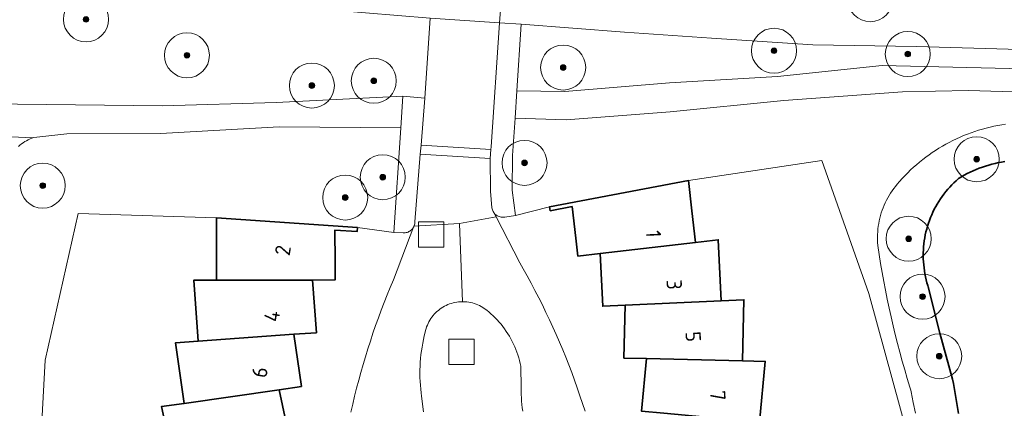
# Model space of a CAD drawing. Extents: x 154222 to 160093, y 456746 to 462495.
# Tile 98 of 254: x 158193 to 158281, y 460914 to 460949. Entities that reach past the tile are written whole.
import ezdxf
from ezdxf.enums import TextEntityAlignment as Align

# ---------------------------------------------------------------- set-up
doc = ezdxf.new("R2010")
doc.units = 0
doc.header["$LTSCALE"] = 0.75
doc.layers.get('0').update_dxf_attribs({"linetype": 'CONTINUOUS'})
for name, color, linetype, lineweight in [('B-XX-GK-BESCHOEIING-G', 252, 'GK-BESCHOEIING', 35), ('B-XX-GR-BOOM-S', 252, 'CONTINUOUS', 25), ('B-XX-OG-BEBOUWING-GV', 6, 'CONTINUOUS', 35), ('B-XX-OG-BEBOUWING-T18', 1, 'CONTINUOUS', 18), ('B-XX-OG-TERREIN_CULTUURSCHEIDING-GV', 252, 'CONTINUOUS', 18), ('B-XX-OG-TERREIN_ERF-GV', 252, 'CONTINUOUS', 18), ('B-XX-OG-WATER_SLOOT-GV', 252, 'CONTINUOUS', 18), ('B-XX-RI-GWA_RIOOLPUT-S', 252, 'CONTINUOUS', 25), ('B-XX-VH-VERHARDING_ASFALT-GV', 252, 'CONTINUOUS', 18), ('B-XX-VH-VERHARDING_BETONSTRAATSTEEN-GV', 252, 'CONTINUOUS', 18), ('B-XX-VH-VERHARDING_STRAATBAKSTEEN-GV', 252, 'CONTINUOUS', 18), ('B-XX-VH-VERHARDING_TEGEL-GV', 252, 'CONTINUOUS', 18)]:
    doc.layers.add(name, color=color, linetype=linetype, lineweight=lineweight)
doc.styles.add('NLCS-ISO-M-T18', font='NLCS-ISO.ttf', dxfattribs={"height": 1.8})
doc.linetypes.add('GK-BESCHOEIING', pattern='A,30,-5,[1,NLCS.SHX,S=1,R=0,X=0,Y=0],-5', length=40)

# ---------------------------------------------------------------- blocks, each defined once
blk = doc.blocks.new('SRI-PUT_INSPECTIEPUT_RIOOLPUT-SO')
at = {"color": 0, "linetype": 'ByBlock', "lineweight": 18}
blk.add_lwpolyline([(-1.125, -1.125), (1.125, -1.125), (1.125, 1.125), (-1.125, 1.125)], close=True, dxfattribs=at)
blk = doc.blocks.new('SGR-BOOM_01-SO')
at = {"linetype": 'ByBlock', "lineweight": 18}
h = blk.add_hatch(color=0, dxfattribs=at)
h.dxf.hatch_style = 1
edge = h.paths.add_edge_path()
edge.add_arc((0, 0), 0.25, 0, 360)
at = {"color": 0, "linetype": 'ByBlock', "lineweight": 18}
for radius in [2, 0.25]:
    blk.add_circle((0, 0), radius, dxfattribs=at)

msp = doc.modelspace()

# ---------------------------------------------------------------- linework, layer by layer
at = {"layer": 'B-XX-GK-BESCHOEIING-G'}
msp.add_lwpolyline([(158280.946, 460936.081), (158280.655, 460936.033), (158280.366, 460935.977), (158280.078, 460935.913), (158279.792, 460935.842), (158279.509, 460935.763), (158279.227, 460935.676), (158278.948, 460935.582), (158278.672, 460935.48), (158278.398, 460935.37), (158278.128, 460935.254), (158277.861, 460935.129), (158277.597, 460934.998), (158277.337, 460934.86), (158277.081, 460934.714), (158276.829, 460934.562), (158276.816, 460934.554), (158276.615, 460934.376), (158276.42, 460934.192), (158276.23, 460934.002), (158276.046, 460933.807), (158275.868, 460933.607), (158275.696, 460933.401), (158275.53, 460933.19), (158275.371, 460932.974), (158275.218, 460932.754), (158275.072, 460932.529), (158274.932, 460932.3), (158274.799, 460932.067), (158274.674, 460931.83), (158274.555, 460931.589), (158274.444, 460931.345), (158274.34, 460931.098), (158274.244, 460930.847), (158274.154, 460930.594), (158274.073, 460930.339), (158273.999, 460930.081), (158273.933, 460929.821), (158273.875, 460929.559), (158273.824, 460929.296), (158273.782, 460929.031), (158273.747, 460928.765), (158273.72, 460928.498), (158273.702, 460928.23), (158273.691, 460927.962), (158273.688, 460927.694), (158273.693, 460927.426), (158273.707, 460927.158), (158273.728, 460926.89), (158273.757, 460926.624), (158273.794, 460926.358), (158273.839, 460926.094), (158273.892, 460925.831), (158273.953, 460925.569), (158274.021, 460925.31), (158274.098, 460925.053), (158274.129, 460924.954), (158275.155, 460920.831), (158276.3, 460916.739), (158276.366, 460916.372), (158276.521, 460915.479), (158276.668, 460914.584), (158276.808, 460913.688)], dxfattribs=at)
at = {"layer": 'B-XX-OG-BEBOUWING-GV'}
for points in [[(158253.143, 460931.693), (158252.83, 460934.381), (158240.49, 460932.06), (158240.557, 460931.708), (158242.496, 460932.072), (158242.82, 460929.275), (158243.009, 460927.674), (158244.994, 460927.904), (158253.469, 460928.892)], [(158223.42, 460930.21), (158210.89, 460931.061), (158210.895, 460928.352), (158210.903, 460925.533), (158219.437, 460925.552), (158221.437, 460925.556), (158221.433, 460927.173), (158221.427, 460929.986), (158223.395, 460929.852)], [(158255.732, 460923.706), (158255.481, 460929.127), (158253.469, 460928.892), (158244.994, 460927.904), (158245.211, 460923.22), (158247.208, 460923.312)], [(158219.776, 460920.875), (158219.437, 460925.552), (158210.903, 460925.533), (158208.878, 460925.528), (158209.27, 460920.114), (158217.782, 460920.731)], [(158257.624, 460918.372), (158257.754, 460923.798), (158255.732, 460923.706), (158247.208, 460923.312), (158247.096, 460918.625), (158249.094, 460918.576), (158257.624, 460918.369)], [(158218.447, 460916.089), (158217.782, 460920.731), (158209.27, 460920.114), (158207.249, 460919.968), (158208.02, 460914.595), (158216.468, 460915.805)], [(158257.624, 460918.369), (158249.094, 460918.576), (158248.653, 460913.91), (158250.643, 460913.721), (158259.138, 460912.916), (158259.138, 460912.919), (158259.648, 460918.322), (158257.624, 460918.372)], [(158217.457, 460911.222), (158216.468, 460915.805), (158208.02, 460914.595), (158206.015, 460914.307), (158207.16, 460909), (158215.502, 460910.8)]]:
    msp.add_lwpolyline(points, close=True, dxfattribs=at)
at = {"layer": 'B-XX-OG-TERREIN_CULTUURSCHEIDING-GV'}
for points in [[(158184.512, 460951.779), (158154.599, 460953.412), (158153.912, 460943.464), (158155.87, 460943.35), (158155.838, 460942.859), (158159.93, 460942.683), (158170.259, 460942.057), (158181.4, 460941.573), (158190.621, 460941.193), (158206.11, 460941.015), (158216.217, 460941.308), (158227.449, 460941.874), (158229.405, 460941.697), (158229.886, 460948.818), (158221.264, 460949.528), (158217.937, 460949.756), (158205.682, 460950.461)], [(158247.16, 460947.578), (158237.971, 460948.264), (158237.581, 460942.349), (158241.844, 460942.286), (158251.137, 460943.057), (158260.751, 460943.633), (158270.045, 460944.605), (158282.608, 460944.304), (158293.598, 460943.541), (158299.419, 460943.18), (158299.909, 460943.646), (158299.754, 460943.662), (158290.936, 460944.988), (158282.27, 460946.019), (158273.047, 460946.286), (158263.886, 460946.441), (158254.868, 460947.037)]]:
    msp.add_lwpolyline(points, close=True, dxfattribs=at)
for points in [[(158282.698, 460942.235), (158277.71, 460942.384), (158271.855, 460942.266), (158261.314, 460941.487), (158251.195, 460940.496), (158241.96, 460939.776), (158237.422, 460939.927), (158237.203, 460936.604), (158237.173, 460933.541), (158237.475, 460931.292), (158240.49, 460932.06), (158252.83, 460934.381), (158264.678, 460936.173), (158268.865, 460924.352), (158272.351, 460911.594), (158273.45, 460895.051), (158272.47, 460878.785), (158271.6, 460872.814), (158269.499, 460864.569), (158263.622, 460852.343), (158255.883, 460838.623)], [(158193.95, 460886.666), (158195.684, 460918.434), (158198.603, 460931.448), (158210.89, 460931.061), (158223.42, 460930.21), (158226.662, 460929.785), (158227.267, 460939.08), (158216.455, 460939.147), (158205.92, 460938.568), (158197.617, 460938.53), (158194.672, 460938.205), (158194.589, 460938.176), (158194.506, 460938.147), (158194.343, 460938.081), (158194.184, 460938.008), (158194.028, 460937.928), (158193.875, 460937.841), (158193.727, 460937.747), (158193.583, 460937.646), (158193.444, 460937.539), (158193.31, 460937.425)], [(158272.991, 460913.739), (158272.808, 460914.686), (158272.617, 460915.631), (158272.59, 460915.762), (158272.505, 460916.032), (158272.269, 460916.805), (158272.04, 460917.579), (158271.818, 460918.356), (158271.604, 460919.135), (158271.399, 460919.916), (158271.201, 460920.699), (158271.01, 460921.484), (158270.828, 460922.271), (158270.653, 460923.06), (158270.486, 460923.85), (158270.327, 460924.642), (158270.175, 460925.435), (158270.032, 460926.23), (158269.896, 460927.027), (158269.769, 460927.824), (158269.649, 460928.623), (158269.648, 460928.631), (158269.631, 460928.873), (158269.622, 460929.116), (158269.62, 460929.359), (158269.627, 460929.602), (158269.641, 460929.845), (158269.664, 460930.087), (158269.695, 460930.329), (158269.733, 460930.569), (158269.779, 460930.807), (158269.834, 460931.045), (158269.896, 460931.28), (158269.965, 460931.513), (158270.042, 460931.743), (158270.127, 460931.971), (158270.22, 460932.196), (158270.319, 460932.418), (158270.426, 460932.636), (158270.54, 460932.851), (158270.661, 460933.062), (158270.789, 460933.269), (158270.923, 460933.472), (158271.065, 460933.67), (158271.212, 460933.863), (158271.366, 460934.051), (158271.591, 460934.312), (158271.828, 460934.573), (158272.07, 460934.829), (158272.318, 460935.079), (158272.572, 460935.324), (158272.831, 460935.563), (158273.095, 460935.796), (158273.365, 460936.023), (158273.64, 460936.244), (158273.92, 460936.458), (158274.204, 460936.666), (158274.493, 460936.868), (158274.787, 460937.063), (158275.085, 460937.251), (158275.387, 460937.432), (158275.694, 460937.607), (158276.004, 460937.774), (158276.318, 460937.935), (158276.635, 460938.088), (158276.956, 460938.234), (158277.28, 460938.373), (158277.607, 460938.504), (158277.937, 460938.628), (158278.27, 460938.744), (158278.605, 460938.853), (158278.943, 460938.954), (158279.283, 460939.047), (158279.625, 460939.133), (158279.968, 460939.211), (158280.314, 460939.281), (158280.661, 460939.343), (158281.009, 460939.398)], [(158281.009, 460939.398), (158280.661, 460939.343), (158280.314, 460939.281), (158279.968, 460939.211), (158279.625, 460939.133), (158279.283, 460939.047), (158278.943, 460938.954), (158278.605, 460938.853), (158278.27, 460938.744), (158277.937, 460938.628), (158277.607, 460938.504), (158277.28, 460938.373), (158276.956, 460938.234), (158276.635, 460938.088), (158276.318, 460937.935), (158276.004, 460937.774), (158275.694, 460937.607), (158275.387, 460937.432), (158275.085, 460937.251), (158274.787, 460937.063), (158274.493, 460936.868), (158274.204, 460936.666), (158273.92, 460936.458), (158273.64, 460936.244), (158273.365, 460936.023), (158273.095, 460935.796), (158272.831, 460935.563), (158272.572, 460935.324), (158272.318, 460935.079), (158272.07, 460934.829), (158271.828, 460934.573), (158271.591, 460934.312), (158271.366, 460934.051), (158271.212, 460933.863), (158271.065, 460933.67), (158270.923, 460933.472), (158270.789, 460933.269), (158270.661, 460933.062), (158270.54, 460932.851), (158270.426, 460932.636), (158270.319, 460932.418), (158270.22, 460932.196), (158270.127, 460931.971), (158270.042, 460931.743), (158269.965, 460931.513), (158269.896, 460931.28), (158269.834, 460931.045), (158269.779, 460930.807), (158269.733, 460930.569), (158269.695, 460930.329), (158269.664, 460930.087), (158269.641, 460929.845), (158269.627, 460929.602), (158269.62, 460929.359), (158269.622, 460929.116), (158269.631, 460928.873), (158269.648, 460928.631), (158269.649, 460928.623), (158269.769, 460927.824), (158269.896, 460927.027), (158270.032, 460926.23), (158270.175, 460925.435), (158270.327, 460924.642), (158270.486, 460923.85), (158270.653, 460923.06), (158270.828, 460922.271), (158271.01, 460921.484), (158271.201, 460920.699), (158271.399, 460919.916), (158271.604, 460919.135), (158271.818, 460918.356), (158272.04, 460917.579), (158272.269, 460916.805), (158272.505, 460916.032), (158272.59, 460915.762), (158272.617, 460915.631), (158272.808, 460914.686), (158272.991, 460913.739)], [(158276.808, 460913.688), (158276.668, 460914.584), (158276.521, 460915.479), (158276.366, 460916.372), (158276.3, 460916.739), (158275.155, 460920.831), (158274.129, 460924.954), (158274.098, 460925.053), (158274.021, 460925.31), (158273.953, 460925.569), (158273.892, 460925.83), (158273.839, 460926.093), (158273.794, 460926.358), (158273.757, 460926.624), (158273.728, 460926.89), (158273.707, 460927.158), (158273.694, 460927.426), (158273.688, 460927.694), (158273.691, 460927.962), (158273.702, 460928.23), (158273.72, 460928.498), (158273.747, 460928.765), (158273.782, 460929.031), (158273.824, 460929.295), (158273.875, 460929.559), (158273.933, 460929.821), (158273.999, 460930.081), (158274.073, 460930.339), (158274.155, 460930.594), (158274.244, 460930.847), (158274.34, 460931.098), (158274.444, 460931.345), (158274.555, 460931.589), (158274.674, 460931.83), (158274.799, 460932.067), (158274.932, 460932.3), (158275.072, 460932.529), (158275.218, 460932.754), (158275.371, 460932.974), (158275.53, 460933.19), (158275.696, 460933.401), (158275.868, 460933.607), (158276.046, 460933.807), (158276.23, 460934.003), (158276.42, 460934.192), (158276.615, 460934.376), (158276.816, 460934.554), (158276.829, 460934.562), (158277.081, 460934.714), (158277.337, 460934.86), (158277.597, 460934.998), (158277.861, 460935.129), (158278.128, 460935.253), (158278.398, 460935.37), (158278.672, 460935.48), (158278.948, 460935.582), (158279.227, 460935.676), (158279.509, 460935.763), (158279.793, 460935.842), (158280.078, 460935.913), (158280.366, 460935.977), (158280.655, 460936.033), (158280.946, 460936.081)], [(158238.116, 460913.889), (158238.071, 460914.187), (158238.034, 460914.486), (158238.006, 460914.786), (158237.985, 460915.086), (158237.972, 460915.387), (158237.967, 460915.689), (158237.97, 460915.99), (158237.94, 460917.89), (158237.886, 460918.144), (158237.823, 460918.397), (158237.753, 460918.648), (158237.676, 460918.896), (158237.591, 460919.142), (158237.498, 460919.385), (158237.398, 460919.626), (158237.291, 460919.863), (158237.176, 460920.096), (158237.054, 460920.326), (158236.925, 460920.552), (158236.789, 460920.774), (158236.647, 460920.992), (158236.498, 460921.205), (158236.342, 460921.414), (158236.18, 460921.617), (158236.012, 460921.816), (158235.838, 460922.009), (158235.658, 460922.197), (158235.472, 460922.38), (158235.281, 460922.556), (158235.085, 460922.727), (158234.952, 460922.836), (158234.823, 460922.939), (158234.688, 460923.035), (158234.549, 460923.124), (158234.407, 460923.207), (158234.26, 460923.283), (158234.109, 460923.352), (158233.956, 460923.413), (158233.8, 460923.467), (158233.641, 460923.513), (158233.48, 460923.551), (158233.318, 460923.582), (158233.154, 460923.604), (158232.99, 460923.619), (158232.825, 460923.626), (158232.742, 460923.626), (158232.577, 460923.621), (158232.413, 460923.607), (158232.249, 460923.586), (158232.087, 460923.557), (158231.926, 460923.52), (158231.767, 460923.475), (158231.61, 460923.423), (158231.457, 460923.363), (158231.306, 460923.295), (158231.159, 460923.221), (158231.015, 460923.139), (158230.876, 460923.051), (158230.741, 460922.956), (158230.611, 460922.854), (158230.486, 460922.746), (158230.366, 460922.633), (158230.252, 460922.513), (158230.144, 460922.389), (158230.042, 460922.259), (158229.947, 460922.124), (158229.858, 460921.985), (158229.776, 460921.842), (158229.701, 460921.695), (158229.633, 460921.545), (158229.573, 460921.391), (158229.52, 460921.235), (158229.474, 460921.076), (158229.44, 460920.931), (158229.358, 460920.6), (158229.284, 460920.267), (158229.218, 460919.933), (158229.16, 460919.597), (158229.109, 460919.26), (158229.067, 460918.922), (158229.032, 460918.583), (158229.006, 460918.243), (158228.988, 460917.903), (158228.977, 460917.562), (158228.974, 460917.221), (158228.98, 460916.881), (158228.993, 460916.54), (158229.015, 460916.2), (158229.044, 460915.86), (158229.081, 460915.521), (158229.12, 460915.23), (158229.29, 460913.84)]]:
    msp.add_lwpolyline(points, dxfattribs=at)
at = {"layer": 'B-XX-OG-TERREIN_ERF-GV'}
for points in [[(158272.351, 460911.594), (158268.865, 460924.352), (158264.678, 460936.173), (158252.83, 460934.381), (158253.143, 460931.693), (158253.469, 460928.892), (158255.481, 460929.127), (158255.732, 460923.706), (158257.754, 460923.798), (158257.624, 460918.372), (158259.648, 460918.322), (158259.138, 460912.919)], [(158248.653, 460913.91), (158249.094, 460918.576), (158247.096, 460918.625), (158247.208, 460923.312), (158245.211, 460923.22), (158244.994, 460927.904), (158243.009, 460927.674), (158242.82, 460929.275), (158242.496, 460932.072), (158240.557, 460931.708), (158240.49, 460932.06), (158237.475, 460931.292), (158236.531, 460931.142), (158236.444, 460931.128), (158236.356, 460931.122), (158236.268, 460931.125), (158236.181, 460931.135), (158236.094, 460931.153), (158236.01, 460931.179), (158235.929, 460931.212), (158235.85, 460931.253), (158235.776, 460931.3), (158235.707, 460931.354), (158235.642, 460931.414), (158235.584, 460931.48), (158235.745, 460931.167), (158237.854, 460927.073), (158238.154, 460926.547), (158238.508, 460925.912), (158238.855, 460925.273), (158239.195, 460924.631), (158239.528, 460923.984), (158239.854, 460923.334), (158240.172, 460922.681), (158240.483, 460922.023), (158240.788, 460921.363), (158241.084, 460920.699), (158241.374, 460920.032), (158241.656, 460919.362), (158241.931, 460918.689), (158242.198, 460918.013), (158242.458, 460917.334), (158242.71, 460916.652), (158242.955, 460915.967), (158243.193, 460915.28), (158243.422, 460914.59), (158243.644, 460913.898)], [(158207.16, 460909), (158206.015, 460914.307), (158208.02, 460914.595), (158207.249, 460919.968), (158209.27, 460920.114), (158208.878, 460925.528), (158210.903, 460925.533), (158210.895, 460928.352), (158210.89, 460931.061), (158198.603, 460931.448), (158195.684, 460918.434), (158193.95, 460886.666)], [(158222.843, 460913.825), (158223.004, 460914.534), (158223.173, 460915.24), (158223.35, 460915.945), (158223.534, 460916.648), (158223.727, 460917.349), (158223.927, 460918.048), (158224.135, 460918.744), (158224.35, 460919.438), (158224.573, 460920.13), (158224.804, 460920.819), (158225.042, 460921.506), (158225.287, 460922.19), (158225.541, 460922.871), (158225.801, 460923.55), (158226.069, 460924.225), (158226.345, 460924.898), (158226.628, 460925.567), (158228.447, 460930.322), (158228.428, 460930.28), (158228.385, 460930.204), (158228.334, 460930.131), (158228.278, 460930.063), (158228.216, 460930.001), (158228.148, 460929.944), (158228.076, 460929.894), (158227.999, 460929.851), (158227.918, 460929.815), (158227.835, 460929.786), (158227.749, 460929.765), (158227.662, 460929.752), (158227.574, 460929.747), (158227.492, 460929.749), (158226.662, 460929.785), (158223.42, 460930.21), (158223.395, 460929.852), (158221.427, 460929.986), (158221.433, 460927.173), (158221.437, 460925.556), (158219.437, 460925.552), (158219.776, 460920.875), (158217.782, 460920.731), (158218.447, 460916.089), (158216.468, 460915.805), (158217.457, 460911.222)]]:
    msp.add_lwpolyline(points, dxfattribs=at)
at = {"layer": 'B-XX-OG-WATER_SLOOT-GV'}
msp.add_lwpolyline([(158280.946, 460936.081), (158280.655, 460936.033), (158280.366, 460935.977), (158280.078, 460935.913), (158279.793, 460935.842), (158279.509, 460935.763), (158279.227, 460935.676), (158278.948, 460935.582), (158278.672, 460935.48), (158278.398, 460935.37), (158278.128, 460935.253), (158277.861, 460935.129), (158277.597, 460934.998), (158277.337, 460934.86), (158277.081, 460934.714), (158276.829, 460934.562), (158276.816, 460934.554), (158276.615, 460934.376), (158276.42, 460934.192), (158276.23, 460934.003), (158276.046, 460933.807), (158275.868, 460933.607), (158275.696, 460933.401), (158275.53, 460933.19), (158275.371, 460932.974), (158275.218, 460932.754), (158275.072, 460932.529), (158274.932, 460932.3), (158274.799, 460932.067), (158274.674, 460931.83), (158274.555, 460931.589), (158274.444, 460931.345), (158274.34, 460931.098), (158274.244, 460930.847), (158274.155, 460930.594), (158274.073, 460930.339), (158273.999, 460930.081), (158273.933, 460929.821), (158273.875, 460929.559), (158273.824, 460929.295), (158273.782, 460929.031), (158273.747, 460928.765), (158273.72, 460928.498), (158273.702, 460928.23), (158273.691, 460927.962), (158273.688, 460927.694), (158273.694, 460927.426), (158273.707, 460927.158), (158273.728, 460926.89), (158273.757, 460926.624), (158273.794, 460926.358), (158273.839, 460926.093), (158273.892, 460925.83), (158273.953, 460925.569), (158274.021, 460925.31), (158274.098, 460925.053), (158274.129, 460924.954), (158275.155, 460920.831), (158276.3, 460916.739), (158276.366, 460916.372), (158276.521, 460915.479), (158276.668, 460914.584), (158276.808, 460913.688)], dxfattribs=at)
at = {"layer": 'B-XX-VH-VERHARDING_ASFALT-GV'}
for points in [[(158229.886, 460948.818), (158236.038, 460948.396), (158236.27, 460951.431)], [(158236.27, 460951.431), (158236.038, 460948.396), (158237.971, 460948.264), (158247.16, 460947.578), (158254.868, 460947.037), (158263.886, 460946.441), (158273.047, 460946.286), (158282.27, 460946.019), (158290.936, 460944.988), (158299.754, 460943.662), (158299.909, 460943.646), (158307.783, 460942.838), (158317.597, 460941.963), (158326.923, 460941.081), (158328.824, 460940.93), (158328.942, 460943.977), (158318.342, 460944.882), (158310.735, 460945.605), (158304.634, 460946.186), (158300.509, 460946.578), (158291.273, 460947.907), (158283.03, 460948.921)], [(158193.31, 460937.425), (158193.444, 460937.539), (158193.583, 460937.646), (158193.727, 460937.747), (158193.875, 460937.841), (158194.028, 460937.928), (158194.184, 460938.008), (158194.343, 460938.081), (158194.506, 460938.147), (158194.589, 460938.176), (158187.541, 460938.519)]]:
    msp.add_lwpolyline(points, dxfattribs=at)
for points in [[(158236.038, 460948.396), (158229.886, 460948.818), (158229.405, 460941.697), (158229.073, 460937.517), (158235.28, 460937.132), (158235.303, 460937.372)], [(158237.971, 460948.264), (158236.038, 460948.396), (158235.303, 460937.372), (158235.28, 460937.132), (158235.204, 460936.352), (158235.252, 460933.455), (158235.376, 460931.955), (158235.391, 460931.872), (158235.415, 460931.787), (158235.447, 460931.705), (158235.486, 460931.626), (158235.531, 460931.551), (158235.584, 460931.48), (158235.642, 460931.414), (158235.707, 460931.354), (158235.776, 460931.3), (158235.85, 460931.253), (158235.929, 460931.212), (158236.01, 460931.179), (158236.094, 460931.153), (158236.181, 460931.135), (158236.268, 460931.125), (158236.356, 460931.122), (158236.444, 460931.128), (158236.531, 460931.142), (158237.475, 460931.292), (158237.173, 460933.541), (158237.203, 460936.604), (158237.422, 460939.927), (158237.581, 460942.349)], [(158229.405, 460941.697), (158227.449, 460941.874), (158227.267, 460939.08), (158226.662, 460929.785), (158227.492, 460929.749), (158227.574, 460929.747), (158227.662, 460929.752), (158227.749, 460929.765), (158227.835, 460929.786), (158227.918, 460929.815), (158227.999, 460929.851), (158228.076, 460929.894), (158228.148, 460929.944), (158228.216, 460930.001), (158228.278, 460930.063), (158228.334, 460930.131), (158228.385, 460930.204), (158228.428, 460930.28), (158228.447, 460930.322), (158228.464, 460930.361), (158228.493, 460930.444), (158228.514, 460930.53), (158228.527, 460930.617), (158228.532, 460930.705), (158229.01, 460936.725), (158229.073, 460937.517)]]:
    msp.add_lwpolyline(points, close=True, dxfattribs=at)
at = {"layer": 'B-XX-VH-VERHARDING_BETONSTRAATSTEEN-GV'}
msp.add_lwpolyline([(158235.28, 460937.132), (158229.073, 460937.517), (158229.01, 460936.725), (158235.204, 460936.352)], close=True, dxfattribs=at)
at = {"layer": 'B-XX-VH-VERHARDING_STRAATBAKSTEEN-GV'}
msp.add_lwpolyline([(158235.204, 460936.352), (158229.01, 460936.725), (158228.532, 460930.705), (158228.527, 460930.617), (158228.514, 460930.53), (158228.493, 460930.444), (158228.464, 460930.361), (158228.447, 460930.322), (158232.483, 460930.582), (158235.745, 460931.167), (158235.584, 460931.48), (158235.531, 460931.551), (158235.486, 460931.626), (158235.447, 460931.705), (158235.415, 460931.787), (158235.391, 460931.872), (158235.376, 460931.955), (158235.252, 460933.455)], close=True, dxfattribs=at)
for points in [[(158243.644, 460913.898), (158243.422, 460914.59), (158243.193, 460915.28), (158242.955, 460915.967), (158242.71, 460916.652), (158242.458, 460917.334), (158242.198, 460918.013), (158241.931, 460918.689), (158241.656, 460919.362), (158241.374, 460920.032), (158241.084, 460920.699), (158240.788, 460921.363), (158240.483, 460922.023), (158240.172, 460922.681), (158239.854, 460923.334), (158239.528, 460923.984), (158239.195, 460924.631), (158238.855, 460925.273), (158238.508, 460925.912), (158238.154, 460926.547), (158237.854, 460927.073), (158235.745, 460931.167), (158232.483, 460930.582), (158232.742, 460923.626), (158232.825, 460923.626), (158232.99, 460923.619), (158233.154, 460923.604), (158233.318, 460923.582), (158233.48, 460923.551), (158233.641, 460923.513), (158233.8, 460923.467), (158233.956, 460923.413), (158234.109, 460923.352), (158234.26, 460923.283), (158234.407, 460923.207), (158234.549, 460923.124), (158234.688, 460923.035), (158234.823, 460922.939), (158234.952, 460922.836), (158235.085, 460922.727), (158235.281, 460922.556), (158235.472, 460922.38), (158235.658, 460922.197), (158235.838, 460922.009), (158236.012, 460921.816), (158236.18, 460921.617), (158236.342, 460921.414), (158236.498, 460921.205), (158236.647, 460920.992), (158236.789, 460920.774), (158236.925, 460920.552), (158237.054, 460920.326), (158237.176, 460920.096), (158237.291, 460919.863), (158237.398, 460919.626), (158237.498, 460919.385), (158237.591, 460919.142), (158237.676, 460918.896), (158237.753, 460918.648), (158237.823, 460918.397), (158237.886, 460918.144), (158237.94, 460917.89), (158237.97, 460915.99), (158237.967, 460915.689), (158237.972, 460915.387), (158237.985, 460915.086), (158238.006, 460914.786), (158238.034, 460914.486), (158238.071, 460914.187), (158238.116, 460913.889)], [(158229.29, 460913.84), (158229.12, 460915.23), (158229.081, 460915.521), (158229.044, 460915.86), (158229.015, 460916.2), (158228.993, 460916.54), (158228.98, 460916.881), (158228.974, 460917.221), (158228.977, 460917.562), (158228.988, 460917.903), (158229.006, 460918.243), (158229.032, 460918.583), (158229.067, 460918.922), (158229.109, 460919.26), (158229.16, 460919.597), (158229.218, 460919.933), (158229.284, 460920.267), (158229.358, 460920.6), (158229.44, 460920.931), (158229.474, 460921.076), (158229.52, 460921.235), (158229.573, 460921.391), (158229.633, 460921.545), (158229.701, 460921.695), (158229.776, 460921.842), (158229.858, 460921.985), (158229.947, 460922.124), (158230.042, 460922.259), (158230.144, 460922.389), (158230.252, 460922.513), (158230.366, 460922.633), (158230.486, 460922.746), (158230.611, 460922.854), (158230.741, 460922.956), (158230.876, 460923.051), (158231.015, 460923.139), (158231.159, 460923.221), (158231.306, 460923.295), (158231.457, 460923.363), (158231.61, 460923.423), (158231.767, 460923.475), (158231.926, 460923.52), (158232.087, 460923.557), (158232.249, 460923.586), (158232.413, 460923.607), (158232.577, 460923.621), (158232.742, 460923.626), (158232.483, 460930.582), (158228.447, 460930.322), (158226.628, 460925.567), (158226.345, 460924.898), (158226.069, 460924.225), (158225.801, 460923.55), (158225.541, 460922.871), (158225.287, 460922.19), (158225.042, 460921.506), (158224.804, 460920.819), (158224.573, 460920.13), (158224.35, 460919.438), (158224.135, 460918.744), (158223.927, 460918.048), (158223.727, 460917.349), (158223.534, 460916.648), (158223.35, 460915.945), (158223.173, 460915.24), (158223.004, 460914.534), (158222.843, 460913.825)]]:
    msp.add_lwpolyline(points, dxfattribs=at)
at = {"layer": 'B-XX-VH-VERHARDING_TEGEL-GV'}
msp.add_lwpolyline([(158282.608, 460944.304), (158270.045, 460944.605), (158260.751, 460943.633), (158251.137, 460943.057), (158241.844, 460942.286), (158237.581, 460942.349), (158237.422, 460939.927), (158241.96, 460939.776), (158251.195, 460940.496), (158261.314, 460941.487), (158271.855, 460942.266), (158277.71, 460942.384), (158282.698, 460942.235)], dxfattribs=at)
msp.add_lwpolyline([(158159.93, 460942.683), (158155.838, 460942.859), (158155.705, 460940.798), (158159.484, 460940.469), (158170.197, 460939.919), (158181.046, 460939.06), (158186.892, 460938.564), (158186.937, 460938.566), (158187.088, 460938.566), (158187.24, 460938.558), (158187.391, 460938.543), (158187.541, 460938.519), (158194.589, 460938.176), (158194.672, 460938.205), (158197.617, 460938.53), (158205.92, 460938.568), (158216.455, 460939.147), (158227.267, 460939.08), (158227.449, 460941.874), (158216.217, 460941.308), (158206.11, 460941.015), (158190.621, 460941.193), (158181.4, 460941.573), (158170.259, 460942.057)], close=True, dxfattribs=at)

# ---------------------------------------------------------------- block references
at = {"layer": 'B-XX-GR-BOOM-S'}
for p in [(158268.988, 460950.496), (158199.31, 460948.704), (158260.434, 460945.916), (158208.275, 460945.513), (158272.317, 460945.622), (158241.7, 460944.424), (158224.877, 460943.245), (158219.373, 460942.822), (158278.436, 460936.278), (158238.267, 460935.954), (158225.672, 460934.684), (158195.465, 460933.936), (158222.337, 460932.874), (158272.397, 460929.218), (158273.63, 460924.078), (158275.112, 460918.786)]:
    msp.add_blockref('SGR-BOOM_01-SO', p, dxfattribs=at)
at = {"layer": 'B-XX-RI-GWA_RIOOLPUT-S'}
for p in [(158229.97, 460929.6), (158232.66, 460919.17)]:
    msp.add_blockref('SRI-PUT_INSPECTIEPUT_RIOOLPUT-SO', p, dxfattribs=at)

# ---------------------------------------------------------------- texts
at = {"layer": 'B-XX-OG-BEBOUWING-T18', "style": 'NLCS-ISO-M-T18'}
for s, rotation, p in [('1', 272.7, (158249.732, 460929.643)), ('2', 80.9, (158216.796, 460928.184)), ('3', 272.7, (158251.57, 460925.144)), ('4', 80.9, (158215.838, 460922.347)), ('5', 272.7, (158253.256, 460920.524)), ('6', 80.9, (158214.746, 460917.362)), ('7', 272.7, (158255.442, 460915.295))]:
    msp.add_text(s, height=1.35, rotation=rotation, dxfattribs=at).set_placement(p, align=Align.MIDDLE_CENTER)

doc.saveas('drawing.dxf')
